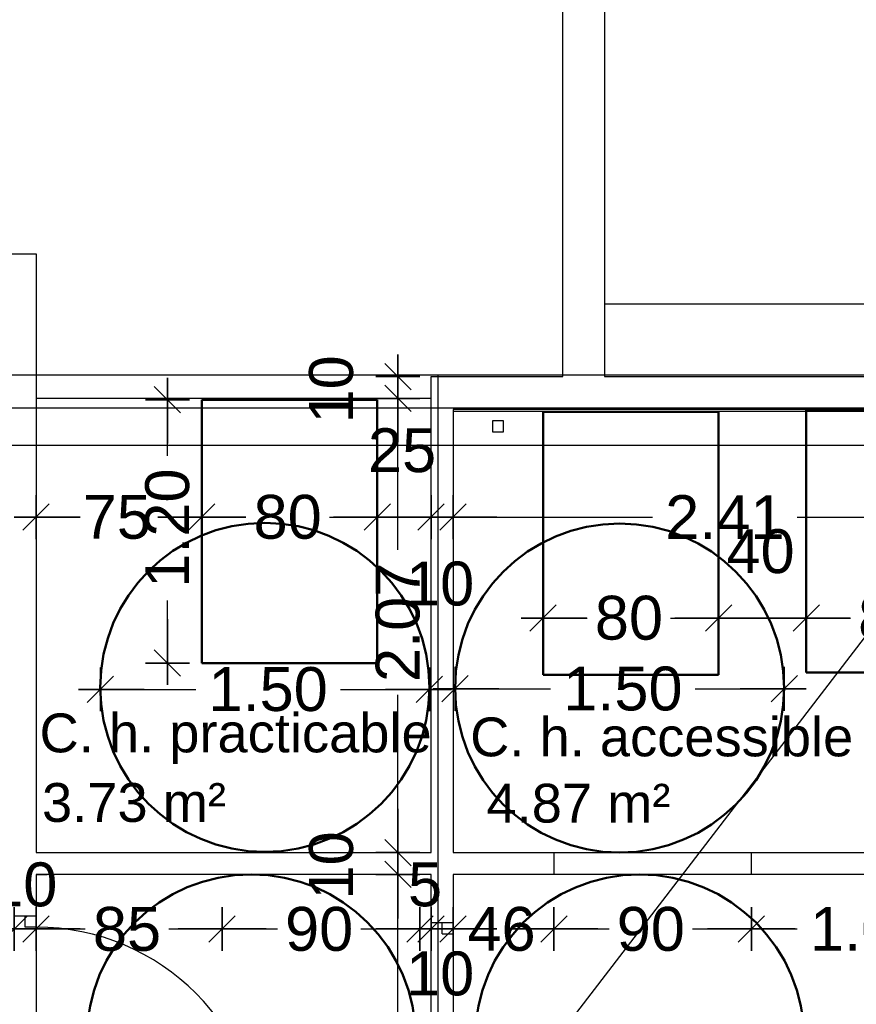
# Model space of a CAD drawing. Header units: metres. Extents: x -1 to 438, y -6 to 57.
# Tile 12 of 31: x 401.38 to 405.19, y 25.36 to 29.85. Entities that reach past the tile are written whole.
import ezdxf

# ---------------------------------------------------------------- set-up
doc = ezdxf.new("R2010")
doc.units = ezdxf.units.M
doc.header["$PDMODE"] = 65
doc.linetypes.add('CONTINUA', pattern=[0])
doc.linetypes.add('VERDECKT', pattern=[9.525, 6.35, -3.175])
for name, color, linetype, lineweight in [('PB COTES', 7, 'CONTINUA', 25), ('PB LOCALS', 7, 'CONTINUA', 25), ('PB MOBLES', 7, 'CONTINUA', 25), ('PB MURS++', 7, 'CONTINUA', 25), ('PSC MURS ACTUAL', 7, 'CONTINUA', 25)]:
    doc.layers.add(name, color=color, linetype=linetype, lineweight=lineweight)
doc.styles.add('ARIAL', font='arial.ttf')
doc.dimstyles.new('DIMSTYLE_4', dxfattribs={"dimtxt": 0.2, "dimasz": 0.2, "dimexe": 0, "dimexo": 1e-06, "dimgap": 0.1, "dimtad": 0, "dimdec": 0, "dimlfac": 100, "dimrnd": 1, "dimzin": 4, "dimdsep": 46, "dimtxsty": 'ARIAL', "dimblk1": 'ALL_ML_STRICH', "dimblk2": 'ALL_ML_STRICH', "dimsah": 1, "dimcen": 0, "dimse1": 1, "dimse2": 1, "dimclrd": 2, "dimclre": 2, "dimclrt": 2, "dimadec": 0, "dimazin": 0, "dimtfac": 1, "dimtdec": 0, "dimtix": 1, "dimtmove": 2, "dimatfit": 3, "dimfxl": 0, "dimtzin": 0, "dimlwd": 0, "dimlwe": 35, "dimarcsym": 0})
doc.dimstyles.new('DIMSTYLE_5', dxfattribs={"dimtxt": 0.2, "dimasz": 0.2, "dimexe": 0, "dimexo": 1e-06, "dimgap": 0.1, "dimtad": 0, "dimrnd": 0.01, "dimzin": 4, "dimdsep": 46, "dimtxsty": 'ARIAL', "dimblk1": 'ALL_ML_STRICH', "dimblk2": 'ALL_ML_STRICH', "dimsah": 1, "dimcen": 0, "dimse1": 1, "dimse2": 1, "dimclrd": 2, "dimclre": 2, "dimclrt": 2, "dimadec": 0, "dimazin": 0, "dimtfac": 1, "dimtdec": 0, "dimtix": 1, "dimtmove": 2, "dimatfit": 3, "dimfxl": 0, "dimtzin": 0, "dimlwd": 0, "dimlwe": 35, "dimarcsym": 0})
doc.dimstyles.new('DIMSTYLE_7', dxfattribs={"dimtxt": 0.2, "dimasz": 0.2, "dimexe": 0, "dimexo": 1e-06, "dimgap": 0.1, "dimtad": 2, "dimdec": 0, "dimlfac": 100, "dimrnd": 1, "dimzin": 4, "dimdsep": 46, "dimtxsty": 'ARIAL', "dimblk1": 'ALL_ML_STRICH', "dimblk2": 'ALL_ML_STRICH', "dimsah": 1, "dimcen": 0, "dimse1": 1, "dimse2": 1, "dimclrd": 2, "dimclre": 2, "dimclrt": 2, "dimadec": 0, "dimazin": 0, "dimtfac": 1, "dimtdec": 0, "dimtix": 1, "dimtmove": 2, "dimatfit": 3, "dimfxl": 0, "dimtvp": 1.2, "dimtzin": 0, "dimlwd": 0, "dimlwe": 35, "dimarcsym": 0})
doc.dimstyles.new('DIMSTYLE_9', dxfattribs={"dimtxt": 0.2, "dimasz": 0.2, "dimexe": 0, "dimexo": 1e-06, "dimgap": 0.1, "dimtad": 0, "dimdec": 0, "dimlfac": 100, "dimrnd": 1, "dimzin": 4, "dimdsep": 46, "dimtxsty": 'ARIAL', "dimblk1": 'ALL_ML_STRICH', "dimblk2": 'ALL_ML_STRICH', "dimsah": 1, "dimcen": 0, "dimse1": 1, "dimse2": 1, "dimclrd": 2, "dimclre": 2, "dimclrt": 2, "dimadec": 0, "dimazin": 0, "dimtfac": 1, "dimtdec": 0, "dimtix": 1, "dimtmove": 2, "dimatfit": 3, "dimfxl": 0, "dimtvp": 1.2, "dimtzin": 0, "dimlwd": 0, "dimlwe": 35, "dimarcsym": 0})

# ---------------------------------------------------------------- blocks, each defined once
blk = doc.blocks.new('ALL_ML_STRICH')
at = {"color": 0, "linetype": 'ByBlock', "lineweight": -2}
for p, q in [((0, -0.5), (0, 0.5)), ((-0.3, -0.3), (0.3, 0.3)), ((-1, 0), (0.5, 0))]:
    blk.add_line(p, q, dxfattribs=at)
blk = doc.blocks.new('*D85')
at = {"layer": 'DEFPOINTS', "color": 2, "linetype": 'CONTINUA', "lineweight": 35, "transparency": 33554687}
for p in [(403.3658, 26.7972), (403.3658, 26.7422), (404.8656, 26.7232)]:
    blk.add_point(p, dxfattribs=at)
at = {"layer": 'PB COTES', "color": 2, "linetype": 'CONTINUA', "lineweight": -2, "transparency": 33554687}
for p, q in [((403.3658, 26.7972), (403.8005, 26.7972)), ((404.4605, 26.7972), (404.8656, 26.7972))]:
    blk.add_line(p, q, dxfattribs=at)
at = {"layer": 'PB COTES', "color": 2, "linetype": 'CONTINUA', "lineweight": 35, "transparency": 33554687, "xscale": 0.2, "yscale": 0.2, "zscale": 0.2, "rotation": 180}
blk.add_blockref('ALL_ML_STRICH', (403.3658, 26.7972), dxfattribs=at)
at = {"layer": 'PB COTES', "color": 2, "linetype": 'CONTINUA', "lineweight": 35, "transparency": 33554687, "xscale": 0.2, "yscale": 0.2, "zscale": 0.2}
blk.add_blockref('ALL_ML_STRICH', (404.8656, 26.7972), dxfattribs=at)
at = {"layer": 'PB COTES', "color": 2, "linetype": 'CONTINUA', "lineweight": 35, "transparency": 33554687, "insert": (404.1305, 26.7972), "char_height": 0.2, "width": 0.8, "attachment_point": 5, "style": 'ARIAL'}
blk.add_mtext('\\A1;{\\A1;{1.50\\H0.132000;\\S^ ;}}', dxfattribs=at)
blk = doc.blocks.new('*D86')
at = {"layer": 'DEFPOINTS', "color": 2, "linetype": 'CONTINUA', "lineweight": 35, "transparency": 33554687}
for p in [(401.749, 26.8256), (403.2487, 26.8038), (401.749, 26.7946)]:
    blk.add_point(p, dxfattribs=at)
at = {"layer": 'PB COTES', "color": 2, "linetype": 'CONTINUA', "lineweight": -2, "transparency": 33554687}
for p, q in [((401.749, 26.7946), (402.1837, 26.7946)), ((402.8437, 26.7946), (403.2487, 26.7946))]:
    blk.add_line(p, q, dxfattribs=at)
at = {"layer": 'PB COTES', "color": 2, "linetype": 'CONTINUA', "lineweight": 35, "transparency": 33554687, "xscale": 0.2, "yscale": 0.2, "zscale": 0.2, "rotation": 180}
blk.add_blockref('ALL_ML_STRICH', (401.749, 26.7946), dxfattribs=at)
at = {"layer": 'PB COTES', "color": 2, "linetype": 'CONTINUA', "lineweight": 35, "transparency": 33554687, "xscale": 0.2, "yscale": 0.2, "zscale": 0.2}
blk.add_blockref('ALL_ML_STRICH', (403.2487, 26.7946), dxfattribs=at)
at = {"layer": 'PB COTES', "color": 2, "linetype": 'CONTINUA', "lineweight": 35, "transparency": 33554687, "insert": (402.5137, 26.7946), "char_height": 0.2, "width": 0.8, "attachment_point": 5, "style": 'ARIAL'}
blk.add_mtext('\\A1;{\\A1;{1.50\\H0.132000;\\S^ ;}}', dxfattribs=at)
blk = doc.blocks.new('*D93')
at = {"layer": 'DEFPOINTS', "color": 2, "linetype": 'CONTINUA', "lineweight": 35, "transparency": 33554687}
for p in [(403.7667, 27.1199), (404.5667, 26.9503), (403.7667, 26.8604)]:
    blk.add_point(p, dxfattribs=at)
at = {"layer": 'PB COTES', "color": 2, "linetype": 'CONTINUA', "lineweight": -2, "transparency": 33554687}
for p, q in [((403.7667, 27.1199), (403.968, 27.1199)), ((404.348, 27.1199), (404.5667, 27.1199))]:
    blk.add_line(p, q, dxfattribs=at)
at = {"layer": 'PB COTES', "color": 2, "linetype": 'CONTINUA', "lineweight": 35, "transparency": 33554687, "xscale": 0.2, "yscale": 0.2, "zscale": 0.2, "rotation": 180}
blk.add_blockref('ALL_ML_STRICH', (403.7667, 27.1199), dxfattribs=at)
at = {"layer": 'PB COTES', "color": 2, "linetype": 'CONTINUA', "lineweight": 35, "transparency": 33554687, "xscale": 0.2, "yscale": 0.2, "zscale": 0.2}
blk.add_blockref('ALL_ML_STRICH', (404.5667, 27.1199), dxfattribs=at)
at = {"layer": 'PB COTES', "color": 2, "linetype": 'CONTINUA', "lineweight": 35, "transparency": 33554687, "insert": (404.158, 27.1199), "char_height": 0.2, "width": 0.4, "attachment_point": 5, "style": 'ARIAL'}
blk.add_mtext('\\A1;{80}', dxfattribs=at)
blk = doc.blocks.new('*D94')
at = {"layer": 'DEFPOINTS', "color": 2, "linetype": 'CONTINUA', "lineweight": 35, "transparency": 33554687}
for p in [(404.5667, 27.1199), (404.9664, 26.9861), (404.5667, 26.9503)]:
    blk.add_point(p, dxfattribs=at)
at = {"layer": 'PB COTES', "color": 2, "linetype": 'CONTINUA', "lineweight": -2, "transparency": 33554687}
blk.add_line((404.5667, 27.1199), (404.9664, 27.1199), dxfattribs=at)
at = {"layer": 'PB COTES', "color": 2, "linetype": 'CONTINUA', "lineweight": 35, "transparency": 33554687, "xscale": 0.2, "yscale": 0.2, "zscale": 0.2, "rotation": 180}
blk.add_blockref('ALL_ML_STRICH', (404.5667, 27.1199), dxfattribs=at)
at = {"layer": 'PB COTES', "color": 2, "linetype": 'CONTINUA', "lineweight": 35, "transparency": 33554687, "xscale": 0.2, "yscale": 0.2, "zscale": 0.2}
blk.add_blockref('ALL_ML_STRICH', (404.9664, 27.1199), dxfattribs=at)
at = {"layer": 'PB COTES', "color": 2, "linetype": 'CONTINUA', "lineweight": 35, "transparency": 33554687, "insert": (404.7579, 27.4233), "char_height": 0.2, "width": 0.4, "attachment_point": 5, "style": 'ARIAL'}
blk.add_mtext('\\A1;{40}', dxfattribs=at)
blk = doc.blocks.new('*D95')
at = {"layer": 'DEFPOINTS', "color": 2, "linetype": 'CONTINUA', "lineweight": 35, "transparency": 33554687}
for p in [(404.9664, 27.1199), (405.7664, 27.0608), (404.9664, 26.9861)]:
    blk.add_point(p, dxfattribs=at)
at = {"layer": 'PB COTES', "color": 2, "linetype": 'CONTINUA', "lineweight": -2, "transparency": 33554687}
for p, q in [((404.9664, 27.1199), (405.1677, 27.1199)), ((405.5477, 27.1199), (405.7664, 27.1199))]:
    blk.add_line(p, q, dxfattribs=at)
at = {"layer": 'PB COTES', "color": 2, "linetype": 'CONTINUA', "lineweight": 35, "transparency": 33554687, "xscale": 0.2, "yscale": 0.2, "zscale": 0.2, "rotation": 180}
blk.add_blockref('ALL_ML_STRICH', (404.9664, 27.1199), dxfattribs=at)
at = {"layer": 'PB COTES', "color": 2, "linetype": 'CONTINUA', "lineweight": 35, "transparency": 33554687, "xscale": 0.2, "yscale": 0.2, "zscale": 0.2}
blk.add_blockref('ALL_ML_STRICH', (405.7664, 27.1199), dxfattribs=at)
at = {"layer": 'PB COTES', "color": 2, "linetype": 'CONTINUA', "lineweight": 35, "transparency": 33554687, "insert": (405.3577, 27.1199), "char_height": 0.2, "width": 0.4, "attachment_point": 5, "style": 'ARIAL'}
blk.add_mtext('\\A1;{80}', dxfattribs=at)
blk = doc.blocks.new('*D98')
at = {"layer": 'DEFPOINTS', "color": 2, "linetype": 'CONTINUA', "lineweight": 35, "transparency": 33554687}
for p in [(402.4058, 25.9508), (401.4564, 22.1408), (403.1051, 22.1408)]:
    blk.add_point(p, dxfattribs=at)
at = {"layer": 'PB COTES', "color": 2, "linetype": 'CONTINUA', "lineweight": -2, "transparency": 33554687}
for p, q in [((403.1051, 24.4095), (403.1051, 25.9508)), ((403.1051, 22.1408), (403.1051, 23.7495))]:
    blk.add_line(p, q, dxfattribs=at)
at = {"layer": 'PB COTES', "color": 2, "linetype": 'CONTINUA', "lineweight": 35, "transparency": 33554687, "xscale": 0.2, "yscale": 0.2, "zscale": 0.2}
for p, rotation in [((403.1051, 25.9508), 90), ((403.1051, 22.1408), 270)]:
    blk.add_blockref('ALL_ML_STRICH', p, dxfattribs=dict(at, rotation=rotation))
at = {"layer": 'PB COTES', "color": 2, "linetype": 'CONTINUA', "lineweight": 35, "transparency": 33554687, "insert": (403.1051, 24.0795), "char_height": 0.2, "width": 0.8, "attachment_point": 5, "rotation": 90, "style": 'ARIAL'}
blk.add_mtext('\\A1;{\\A1;{3.81\\H0.132000;\\S^ ;}}', dxfattribs=at)
blk = doc.blocks.new('*D99')
at = {"layer": 'DEFPOINTS', "color": 2, "linetype": 'CONTINUA', "lineweight": 35, "transparency": 33554687}
for p in [(402.4058, 26.0508), (402.4058, 25.9508), (403.1051, 25.9508)]:
    blk.add_point(p, dxfattribs=at)
at = {"layer": 'PB COTES', "color": 2, "linetype": 'CONTINUA', "lineweight": -2, "transparency": 33554687}
blk.add_line((403.1051, 25.9508), (403.1051, 26.0508), dxfattribs=at)
at = {"layer": 'PB COTES', "color": 2, "linetype": 'CONTINUA', "lineweight": 35, "transparency": 33554687, "xscale": 0.2, "yscale": 0.2, "zscale": 0.2}
for p, rotation in [((403.1051, 25.9508), 270), ((403.1051, 26.0508), 90)]:
    blk.add_blockref('ALL_ML_STRICH', p, dxfattribs=dict(at, rotation=rotation))
at = {"layer": 'PB COTES', "color": 2, "linetype": 'CONTINUA', "lineweight": 35, "transparency": 33554687, "insert": (402.8017, 25.9921), "char_height": 0.2, "width": 0.4, "attachment_point": 5, "rotation": 90, "style": 'ARIAL'}
blk.add_mtext('\\A1;{10}', dxfattribs=at)
blk = doc.blocks.new('*D100')
at = {"layer": 'DEFPOINTS', "color": 2, "linetype": 'CONTINUA', "lineweight": 35, "transparency": 33554687}
for p in [(401.4738, 28.1208), (402.4058, 26.0508), (403.1051, 26.0508)]:
    blk.add_point(p, dxfattribs=at)
at = {"layer": 'PB COTES', "color": 2, "linetype": 'CONTINUA', "lineweight": -2, "transparency": 33554687}
for p, q in [((403.1051, 27.4302), (403.1051, 28.1208)), ((403.1051, 26.0508), (403.1051, 26.7702))]:
    blk.add_line(p, q, dxfattribs=at)
at = {"layer": 'PB COTES', "color": 2, "linetype": 'CONTINUA', "lineweight": 35, "transparency": 33554687, "xscale": 0.2, "yscale": 0.2, "zscale": 0.2}
for p, rotation in [((403.1051, 28.1208), 90), ((403.1051, 26.0508), 270)]:
    blk.add_blockref('ALL_ML_STRICH', p, dxfattribs=dict(at, rotation=rotation))
at = {"layer": 'PB COTES', "color": 2, "linetype": 'CONTINUA', "lineweight": 35, "transparency": 33554687, "insert": (403.1051, 27.1002), "char_height": 0.2, "width": 0.8, "attachment_point": 5, "rotation": 90, "style": 'ARIAL'}
blk.add_mtext('\\A1;{\\A1;{2.07\\H0.132000;\\S^ ;}}', dxfattribs=at)
blk = doc.blocks.new('*D101')
at = {"layer": 'DEFPOINTS', "color": 2, "linetype": 'CONTINUA', "lineweight": 35, "transparency": 33554687}
for p in [(402.5661, 28.2208), (401.4738, 28.1208), (403.1051, 28.1208)]:
    blk.add_point(p, dxfattribs=at)
at = {"layer": 'PB COTES', "color": 2, "linetype": 'CONTINUA', "lineweight": -2, "transparency": 33554687}
blk.add_line((403.1051, 28.1208), (403.1051, 28.2208), dxfattribs=at)
at = {"layer": 'PB COTES', "color": 2, "linetype": 'CONTINUA', "lineweight": 35, "transparency": 33554687, "xscale": 0.2, "yscale": 0.2, "zscale": 0.2}
for p, rotation in [((403.1051, 28.1208), 270), ((403.1051, 28.2208), 90)]:
    blk.add_blockref('ALL_ML_STRICH', p, dxfattribs=dict(at, rotation=rotation))
at = {"layer": 'PB COTES', "color": 2, "linetype": 'CONTINUA', "lineweight": 35, "transparency": 33554687, "insert": (402.8017, 28.1621), "char_height": 0.2, "width": 0.4, "attachment_point": 5, "rotation": 90, "style": 'ARIAL'}
blk.add_mtext('\\A1;{10}', dxfattribs=at)
blk = doc.blocks.new('*D102')
at = {"layer": 'DEFPOINTS', "color": 2, "linetype": 'CONTINUA', "lineweight": 35, "transparency": 33554687}
for p in [(401.4564, 27.5799), (402.2114, 27.3155), (401.4564, 26.0963)]:
    blk.add_point(p, dxfattribs=at)
at = {"layer": 'PB COTES', "color": 2, "linetype": 'CONTINUA', "lineweight": -2, "transparency": 33554687}
for p, q in [((401.4564, 27.5799), (401.6341, 27.5799)), ((402.0141, 27.5799), (402.2114, 27.5799))]:
    blk.add_line(p, q, dxfattribs=at)
at = {"layer": 'PB COTES', "color": 2, "linetype": 'CONTINUA', "lineweight": 35, "transparency": 33554687, "xscale": 0.2, "yscale": 0.2, "zscale": 0.2, "rotation": 180}
blk.add_blockref('ALL_ML_STRICH', (401.4564, 27.5799), dxfattribs=at)
at = {"layer": 'PB COTES', "color": 2, "linetype": 'CONTINUA', "lineweight": 35, "transparency": 33554687, "xscale": 0.2, "yscale": 0.2, "zscale": 0.2}
blk.add_blockref('ALL_ML_STRICH', (402.2114, 27.5799), dxfattribs=at)
at = {"layer": 'PB COTES', "color": 2, "linetype": 'CONTINUA', "lineweight": 35, "transparency": 33554687, "insert": (401.8241, 27.5799), "char_height": 0.2, "width": 0.4, "attachment_point": 5, "style": 'ARIAL'}
blk.add_mtext('\\A1;{75}', dxfattribs=at)
blk = doc.blocks.new('*D103')
at = {"layer": 'DEFPOINTS', "color": 2, "linetype": 'CONTINUA', "lineweight": 35, "transparency": 33554687}
for p in [(402.2114, 27.5799), (403.0114, 27.5148), (402.2114, 27.3155)]:
    blk.add_point(p, dxfattribs=at)
at = {"layer": 'PB COTES', "color": 2, "linetype": 'CONTINUA', "lineweight": -2, "transparency": 33554687}
for p, q in [((402.2114, 27.5799), (402.4127, 27.5799)), ((402.7927, 27.5799), (403.0114, 27.5799))]:
    blk.add_line(p, q, dxfattribs=at)
at = {"layer": 'PB COTES', "color": 2, "linetype": 'CONTINUA', "lineweight": 35, "transparency": 33554687, "xscale": 0.2, "yscale": 0.2, "zscale": 0.2, "rotation": 180}
blk.add_blockref('ALL_ML_STRICH', (402.2114, 27.5799), dxfattribs=at)
at = {"layer": 'PB COTES', "color": 2, "linetype": 'CONTINUA', "lineweight": 35, "transparency": 33554687, "xscale": 0.2, "yscale": 0.2, "zscale": 0.2}
blk.add_blockref('ALL_ML_STRICH', (403.0114, 27.5799), dxfattribs=at)
at = {"layer": 'PB COTES', "color": 2, "linetype": 'CONTINUA', "lineweight": 35, "transparency": 33554687, "insert": (402.6027, 27.5799), "char_height": 0.2, "width": 0.4, "attachment_point": 5, "style": 'ARIAL'}
blk.add_mtext('\\A1;{80}', dxfattribs=at)
blk = doc.blocks.new('*D104')
at = {"layer": 'DEFPOINTS', "color": 2, "linetype": 'CONTINUA', "lineweight": 35, "transparency": 33554687}
for p in [(403.0114, 27.5799), (403.0114, 27.5148), (403.2564, 26.0798)]:
    blk.add_point(p, dxfattribs=at)
at = {"layer": 'PB COTES', "color": 2, "linetype": 'CONTINUA', "lineweight": -2, "transparency": 33554687}
blk.add_line((403.0114, 27.5799), (403.2564, 27.5799), dxfattribs=at)
at = {"layer": 'PB COTES', "color": 2, "linetype": 'CONTINUA', "lineweight": 35, "transparency": 33554687, "xscale": 0.2, "yscale": 0.2, "zscale": 0.2, "rotation": 180}
blk.add_blockref('ALL_ML_STRICH', (403.0114, 27.5799), dxfattribs=at)
at = {"layer": 'PB COTES', "color": 2, "linetype": 'CONTINUA', "lineweight": 35, "transparency": 33554687, "xscale": 0.2, "yscale": 0.2, "zscale": 0.2}
blk.add_blockref('ALL_ML_STRICH', (403.2564, 27.5799), dxfattribs=at)
at = {"layer": 'PB COTES', "color": 2, "linetype": 'CONTINUA', "lineweight": 35, "transparency": 33554687, "insert": (403.1241, 27.8834), "char_height": 0.2, "width": 0.4, "attachment_point": 5, "style": 'ARIAL'}
blk.add_mtext('\\A1;{25}', dxfattribs=at)
blk = doc.blocks.new('*D105')
at = {"layer": 'DEFPOINTS', "color": 2, "linetype": 'CONTINUA', "lineweight": 35, "transparency": 33554687}
for p in [(403.2564, 27.5799), (403.2564, 26.0798), (403.3564, 26.0997)]:
    blk.add_point(p, dxfattribs=at)
at = {"layer": 'PB COTES', "color": 2, "linetype": 'CONTINUA', "lineweight": -2, "transparency": 33554687}
blk.add_line((403.2564, 27.5799), (403.3564, 27.5799), dxfattribs=at)
at = {"layer": 'PB COTES', "color": 2, "linetype": 'CONTINUA', "lineweight": 35, "transparency": 33554687, "xscale": 0.2, "yscale": 0.2, "zscale": 0.2, "rotation": 180}
blk.add_blockref('ALL_ML_STRICH', (403.2564, 27.5799), dxfattribs=at)
at = {"layer": 'PB COTES', "color": 2, "linetype": 'CONTINUA', "lineweight": 35, "transparency": 33554687, "xscale": 0.2, "yscale": 0.2, "zscale": 0.2}
blk.add_blockref('ALL_ML_STRICH', (403.3564, 27.5799), dxfattribs=at)
at = {"layer": 'PB COTES', "color": 2, "linetype": 'CONTINUA', "lineweight": 35, "transparency": 33554687, "insert": (403.2977, 27.2757), "char_height": 0.2, "width": 0.4, "attachment_point": 5, "style": 'ARIAL'}
blk.add_mtext('\\A1;{10}', dxfattribs=at)
blk = doc.blocks.new('*D106')
at = {"layer": 'DEFPOINTS', "color": 2, "linetype": 'CONTINUA', "lineweight": 35, "transparency": 33554687}
for p in [(403.3564, 27.5799), (403.3564, 26.0997), (405.7664, 26.0508)]:
    blk.add_point(p, dxfattribs=at)
at = {"layer": 'PB COTES', "color": 2, "linetype": 'CONTINUA', "lineweight": -2, "transparency": 33554687}
for p, q in [((403.3564, 27.5799), (404.2652, 27.5799)), ((404.9252, 27.5799), (405.7664, 27.5799))]:
    blk.add_line(p, q, dxfattribs=at)
at = {"layer": 'PB COTES', "color": 2, "linetype": 'CONTINUA', "lineweight": 35, "transparency": 33554687, "xscale": 0.2, "yscale": 0.2, "zscale": 0.2, "rotation": 180}
blk.add_blockref('ALL_ML_STRICH', (403.3564, 27.5799), dxfattribs=at)
at = {"layer": 'PB COTES', "color": 2, "linetype": 'CONTINUA', "lineweight": 35, "transparency": 33554687, "xscale": 0.2, "yscale": 0.2, "zscale": 0.2}
blk.add_blockref('ALL_ML_STRICH', (405.7664, 27.5799), dxfattribs=at)
at = {"layer": 'PB COTES', "color": 2, "linetype": 'CONTINUA', "lineweight": 35, "transparency": 33554687, "insert": (404.5952, 27.5799), "char_height": 0.2, "width": 0.8, "attachment_point": 5, "style": 'ARIAL'}
blk.add_mtext('\\A1;{\\A1;{2.41\\H0.132000;\\S^ ;}}', dxfattribs=at)
blk = doc.blocks.new('*D113')
at = {"layer": 'DEFPOINTS', "color": 2, "linetype": 'CONTINUA', "lineweight": 35, "transparency": 33554687}
for p in [(402.2114, 28.1148), (402.0549, 26.9148), (402.2114, 26.9148)]:
    blk.add_point(p, dxfattribs=at)
at = {"layer": 'PB COTES', "color": 2, "linetype": 'CONTINUA', "lineweight": -2, "transparency": 33554687}
for p, q in [((402.0549, 27.8596), (402.0549, 28.1148)), ((402.0549, 26.9148), (402.0549, 27.1996))]:
    blk.add_line(p, q, dxfattribs=at)
at = {"layer": 'PB COTES', "color": 2, "linetype": 'CONTINUA', "lineweight": 35, "transparency": 33554687, "xscale": 0.2, "yscale": 0.2, "zscale": 0.2}
for p, rotation in [((402.0549, 28.1148), 90), ((402.0549, 26.9148), 270)]:
    blk.add_blockref('ALL_ML_STRICH', p, dxfattribs=dict(at, rotation=rotation))
at = {"layer": 'PB COTES', "color": 2, "linetype": 'CONTINUA', "lineweight": 35, "transparency": 33554687, "insert": (402.0549, 27.5296), "char_height": 0.2, "width": 0.8, "attachment_point": 5, "rotation": 90, "style": 'ARIAL'}
blk.add_mtext('\\A1;{\\A1;{1.20\\H0.132000;\\S^ ;}}', dxfattribs=at)
blk = doc.blocks.new('*D116')
at = {"layer": 'DEFPOINTS', "color": 2, "linetype": 'CONTINUA', "lineweight": 35, "transparency": 33554687}
for p in [(399.0064, 26.2728), (401.3564, 26.0257), (399.0064, 25.7025)]:
    blk.add_point(p, dxfattribs=at)
at = {"layer": 'PB COTES', "color": 2, "linetype": 'CONTINUA', "lineweight": -2, "transparency": 33554687}
for p, q in [((399.0064, 25.7025), (399.8651, 25.7025)), ((400.5251, 25.7025), (401.3564, 25.7025))]:
    blk.add_line(p, q, dxfattribs=at)
at = {"layer": 'PB COTES', "color": 2, "linetype": 'CONTINUA', "lineweight": 35, "transparency": 33554687, "xscale": 0.2, "yscale": 0.2, "zscale": 0.2, "rotation": 180}
blk.add_blockref('ALL_ML_STRICH', (399.0064, 25.7025), dxfattribs=at)
at = {"layer": 'PB COTES', "color": 2, "linetype": 'CONTINUA', "lineweight": 35, "transparency": 33554687, "xscale": 0.2, "yscale": 0.2, "zscale": 0.2}
blk.add_blockref('ALL_ML_STRICH', (401.3564, 25.7025), dxfattribs=at)
at = {"layer": 'PB COTES', "color": 2, "linetype": 'CONTINUA', "lineweight": 35, "transparency": 33554687, "insert": (400.1951, 25.7015), "char_height": 0.2, "width": 0.8, "attachment_point": 5, "style": 'ARIAL'}
blk.add_mtext('\\A1;{\\A1;{2.35\\H0.132000;\\S^ ;}}', dxfattribs=at)
blk = doc.blocks.new('*D117')
at = {"layer": 'DEFPOINTS', "color": 2, "linetype": 'CONTINUA', "lineweight": 35, "transparency": 33554687}
for p in [(401.4564, 26.0508), (401.3564, 26.0257), (401.3564, 25.7025)]:
    blk.add_point(p, dxfattribs=at)
at = {"layer": 'PB COTES', "color": 2, "linetype": 'CONTINUA', "lineweight": -2, "transparency": 33554687}
blk.add_line((401.3564, 25.7025), (401.4564, 25.7025), dxfattribs=at)
at = {"layer": 'PB COTES', "color": 2, "linetype": 'CONTINUA', "lineweight": 35, "transparency": 33554687, "xscale": 0.2, "yscale": 0.2, "zscale": 0.2, "rotation": 180}
blk.add_blockref('ALL_ML_STRICH', (401.3564, 25.7025), dxfattribs=at)
at = {"layer": 'PB COTES', "color": 2, "linetype": 'CONTINUA', "lineweight": 35, "transparency": 33554687, "xscale": 0.2, "yscale": 0.2, "zscale": 0.2}
blk.add_blockref('ALL_ML_STRICH', (401.4564, 25.7025), dxfattribs=at)
at = {"layer": 'PB COTES', "color": 2, "linetype": 'CONTINUA', "lineweight": 35, "transparency": 33554687, "insert": (401.3977, 25.9043), "char_height": 0.2, "width": 0.4, "attachment_point": 5, "style": 'ARIAL'}
blk.add_mtext('\\A1;{10}', dxfattribs=at)
blk = doc.blocks.new('*D118')
at = {"layer": 'DEFPOINTS', "color": 2, "linetype": 'CONTINUA', "lineweight": 35, "transparency": 33554687}
for p in [(401.4564, 26.0508), (402.3041, 26.0508), (401.4564, 25.7025)]:
    blk.add_point(p, dxfattribs=at)
at = {"layer": 'PB COTES', "color": 2, "linetype": 'CONTINUA', "lineweight": -2, "transparency": 33554687}
for p, q in [((401.4564, 25.7025), (401.6805, 25.7025)), ((402.0605, 25.7025), (402.3041, 25.7025))]:
    blk.add_line(p, q, dxfattribs=at)
at = {"layer": 'PB COTES', "color": 2, "linetype": 'CONTINUA', "lineweight": 35, "transparency": 33554687, "xscale": 0.2, "yscale": 0.2, "zscale": 0.2, "rotation": 180}
blk.add_blockref('ALL_ML_STRICH', (401.4564, 25.7025), dxfattribs=at)
at = {"layer": 'PB COTES', "color": 2, "linetype": 'CONTINUA', "lineweight": 35, "transparency": 33554687, "xscale": 0.2, "yscale": 0.2, "zscale": 0.2}
blk.add_blockref('ALL_ML_STRICH', (402.3041, 25.7025), dxfattribs=at)
at = {"layer": 'PB COTES', "color": 2, "linetype": 'CONTINUA', "lineweight": 35, "transparency": 33554687, "insert": (401.8705, 25.7015), "char_height": 0.2, "width": 0.4, "attachment_point": 5, "style": 'ARIAL'}
blk.add_mtext('\\A1;{85}', dxfattribs=at)
blk = doc.blocks.new('*D119')
at = {"layer": 'DEFPOINTS', "color": 2, "linetype": 'CONTINUA', "lineweight": 35, "transparency": 33554687}
for p in [(402.3041, 26.0508), (403.2058, 25.9508), (402.3041, 25.7025)]:
    blk.add_point(p, dxfattribs=at)
at = {"layer": 'PB COTES', "color": 2, "linetype": 'CONTINUA', "lineweight": -2, "transparency": 33554687}
for p, q in [((402.3041, 25.7025), (402.5562, 25.7025)), ((402.9362, 25.7025), (403.2058, 25.7025))]:
    blk.add_line(p, q, dxfattribs=at)
at = {"layer": 'PB COTES', "color": 2, "linetype": 'CONTINUA', "lineweight": 35, "transparency": 33554687, "xscale": 0.2, "yscale": 0.2, "zscale": 0.2, "rotation": 180}
blk.add_blockref('ALL_ML_STRICH', (402.3041, 25.7025), dxfattribs=at)
at = {"layer": 'PB COTES', "color": 2, "linetype": 'CONTINUA', "lineweight": 35, "transparency": 33554687, "xscale": 0.2, "yscale": 0.2, "zscale": 0.2}
blk.add_blockref('ALL_ML_STRICH', (403.2058, 25.7025), dxfattribs=at)
at = {"layer": 'PB COTES', "color": 2, "linetype": 'CONTINUA', "lineweight": 35, "transparency": 33554687, "insert": (402.7462, 25.7015), "char_height": 0.2, "width": 0.4, "attachment_point": 5, "style": 'ARIAL'}
blk.add_mtext('\\A1;{90}', dxfattribs=at)
blk = doc.blocks.new('*D120')
at = {"layer": 'DEFPOINTS', "color": 2, "linetype": 'CONTINUA', "lineweight": 35, "transparency": 33554687}
for p in [(403.2564, 26.0508), (403.2058, 25.9508), (403.2058, 25.7025)]:
    blk.add_point(p, dxfattribs=at)
at = {"layer": 'PB COTES', "color": 2, "linetype": 'CONTINUA', "lineweight": -2, "transparency": 33554687}
blk.add_line((403.2058, 25.7025), (403.2564, 25.7025), dxfattribs=at)
at = {"layer": 'PB COTES', "color": 2, "linetype": 'CONTINUA', "lineweight": 35, "transparency": 33554687, "xscale": 0.2, "yscale": 0.2, "zscale": 0.2}
blk.add_blockref('ALL_ML_STRICH', (403.2564, 25.7025), dxfattribs=at)
at = {"layer": 'PB COTES', "color": 2, "linetype": 'CONTINUA', "lineweight": 35, "transparency": 33554687, "xscale": 0.2, "yscale": 0.2, "zscale": 0.2, "rotation": 180}
blk.add_blockref('ALL_ML_STRICH', (403.2058, 25.7025), dxfattribs=at)
at = {"layer": 'PB COTES', "color": 2, "linetype": 'CONTINUA', "lineweight": 35, "transparency": 33554687, "insert": (403.229, 25.9043), "char_height": 0.2, "width": 0.2, "attachment_point": 5, "style": 'ARIAL'}
blk.add_mtext('\\A1;{5}', dxfattribs=at)
blk = doc.blocks.new('*D121')
at = {"layer": 'DEFPOINTS', "color": 2, "linetype": 'CONTINUA', "lineweight": 35, "transparency": 33554687}
for p in [(403.2564, 26.0508), (403.3564, 26.0508), (403.2564, 25.7025)]:
    blk.add_point(p, dxfattribs=at)
at = {"layer": 'PB COTES', "color": 2, "linetype": 'CONTINUA', "lineweight": -2, "transparency": 33554687}
blk.add_line((403.2564, 25.7025), (403.3564, 25.7025), dxfattribs=at)
at = {"layer": 'PB COTES', "color": 2, "linetype": 'CONTINUA', "lineweight": 35, "transparency": 33554687, "xscale": 0.2, "yscale": 0.2, "zscale": 0.2, "rotation": 180}
blk.add_blockref('ALL_ML_STRICH', (403.2564, 25.7025), dxfattribs=at)
at = {"layer": 'PB COTES', "color": 2, "linetype": 'CONTINUA', "lineweight": 35, "transparency": 33554687, "xscale": 0.2, "yscale": 0.2, "zscale": 0.2}
blk.add_blockref('ALL_ML_STRICH', (403.3564, 25.7025), dxfattribs=at)
at = {"layer": 'PB COTES', "color": 2, "linetype": 'CONTINUA', "lineweight": 35, "transparency": 33554687, "insert": (403.2977, 25.4983), "char_height": 0.2, "width": 0.4, "attachment_point": 5, "style": 'ARIAL'}
blk.add_mtext('\\A1;{10}', dxfattribs=at)
blk = doc.blocks.new('*D122')
at = {"layer": 'DEFPOINTS', "color": 2, "linetype": 'CONTINUA', "lineweight": 35, "transparency": 33554687}
for p in [(403.3564, 26.0508), (403.8164, 25.9508), (403.3564, 25.7025)]:
    blk.add_point(p, dxfattribs=at)
at = {"layer": 'PB COTES', "color": 2, "linetype": 'CONTINUA', "lineweight": -2, "transparency": 33554687}
for p, q in [((403.3564, 25.7025), (403.3875, 25.7025)), ((403.7675, 25.7025), (403.8164, 25.7025))]:
    blk.add_line(p, q, dxfattribs=at)
at = {"layer": 'PB COTES', "color": 2, "linetype": 'CONTINUA', "lineweight": 35, "transparency": 33554687, "xscale": 0.2, "yscale": 0.2, "zscale": 0.2, "rotation": 180}
blk.add_blockref('ALL_ML_STRICH', (403.3564, 25.7025), dxfattribs=at)
at = {"layer": 'PB COTES', "color": 2, "linetype": 'CONTINUA', "lineweight": 35, "transparency": 33554687, "xscale": 0.2, "yscale": 0.2, "zscale": 0.2}
blk.add_blockref('ALL_ML_STRICH', (403.8164, 25.7025), dxfattribs=at)
at = {"layer": 'PB COTES', "color": 2, "linetype": 'CONTINUA', "lineweight": 35, "transparency": 33554687, "insert": (403.5775, 25.7015), "char_height": 0.2, "width": 0.4, "attachment_point": 5, "style": 'ARIAL'}
blk.add_mtext('\\A1;{46}', dxfattribs=at)
blk = doc.blocks.new('*D123')
at = {"layer": 'DEFPOINTS', "color": 2, "linetype": 'CONTINUA', "lineweight": 35, "transparency": 33554687}
for p in [(403.8164, 25.9508), (404.7164, 25.9508), (403.8164, 25.7025)]:
    blk.add_point(p, dxfattribs=at)
at = {"layer": 'PB COTES', "color": 2, "linetype": 'CONTINUA', "lineweight": -2, "transparency": 33554687}
for p, q in [((403.8164, 25.7025), (404.0677, 25.7025)), ((404.4477, 25.7025), (404.7164, 25.7025))]:
    blk.add_line(p, q, dxfattribs=at)
at = {"layer": 'PB COTES', "color": 2, "linetype": 'CONTINUA', "lineweight": 35, "transparency": 33554687, "xscale": 0.2, "yscale": 0.2, "zscale": 0.2, "rotation": 180}
blk.add_blockref('ALL_ML_STRICH', (403.8164, 25.7025), dxfattribs=at)
at = {"layer": 'PB COTES', "color": 2, "linetype": 'CONTINUA', "lineweight": 35, "transparency": 33554687, "xscale": 0.2, "yscale": 0.2, "zscale": 0.2}
blk.add_blockref('ALL_ML_STRICH', (404.7164, 25.7025), dxfattribs=at)
at = {"layer": 'PB COTES', "color": 2, "linetype": 'CONTINUA', "lineweight": 35, "transparency": 33554687, "insert": (404.2577, 25.7015), "char_height": 0.2, "width": 0.4, "attachment_point": 5, "style": 'ARIAL'}
blk.add_mtext('\\A1;{90}', dxfattribs=at)
blk = doc.blocks.new('*D124')
at = {"layer": 'DEFPOINTS', "color": 2, "linetype": 'CONTINUA', "lineweight": 35, "transparency": 33554687}
for p in [(405.7664, 26.0508), (404.7164, 25.9508), (404.7164, 25.7025)]:
    blk.add_point(p, dxfattribs=at)
at = {"layer": 'PB COTES', "color": 2, "linetype": 'CONTINUA', "lineweight": -2, "transparency": 33554687}
for p, q in [((404.7164, 25.7025), (404.9251, 25.7025)), ((405.5851, 25.7025), (405.7664, 25.7025))]:
    blk.add_line(p, q, dxfattribs=at)
at = {"layer": 'PB COTES', "color": 2, "linetype": 'CONTINUA', "lineweight": 35, "transparency": 33554687, "xscale": 0.2, "yscale": 0.2, "zscale": 0.2, "rotation": 180}
blk.add_blockref('ALL_ML_STRICH', (404.7164, 25.7025), dxfattribs=at)
at = {"layer": 'PB COTES', "color": 2, "linetype": 'CONTINUA', "lineweight": 35, "transparency": 33554687, "xscale": 0.2, "yscale": 0.2, "zscale": 0.2}
blk.add_blockref('ALL_ML_STRICH', (405.7664, 25.7025), dxfattribs=at)
at = {"layer": 'PB COTES', "color": 2, "linetype": 'CONTINUA', "lineweight": 35, "transparency": 33554687, "insert": (405.2551, 25.7015), "char_height": 0.2, "width": 0.8, "attachment_point": 5, "style": 'ARIAL'}
blk.add_mtext('\\A1;{\\A1;{1.05\\H0.132000;\\S^ ;}}', dxfattribs=at)

msp = doc.modelspace()

# ---------------------------------------------------------------- linework, layer by layer
at = {"layer": 'PB LOCALS', "color": 7, "linetype": 'CONTINUA', "lineweight": 25, "transparency": 33554687}
for p, q in [((403.25645, 28.12078), (401.45645, 28.12078)), ((401.45645, 28.12078), (401.45645, 26.05078)), ((403.25645, 26.05078), (403.25645, 28.12078)), ((403.35645, 28.07078), (403.35645, 26.05078)), ((405.76645, 28.07078), (403.35645, 28.07078)), ((401.45645, 26.05078), (403.25645, 26.05078)), ((403.35645, 26.05078), (405.76645, 26.05078)), ((403.25645, 25.95078), (401.45645, 25.95078)), ((401.45645, 25.95078), (401.45645, 22.14078)), ((403.25645, 22.14078), (403.25645, 25.95078)), ((410.77645, 25.95078), (403.35645, 25.95078)), ((403.35645, 25.95078), (403.35645, 23.51078))]:
    msp.add_line(p, q, dxfattribs=at)
at = {"layer": 'PB MOBLES', "color": 202, "linetype": 'VERDECKT', "lineweight": 50, "transparency": 33554687}
for points in [[(403.01138, 26.91481), (403.01138, 28.11481), (402.21138, 28.11481), (402.21138, 26.91481), (403.01138, 26.91481)], [(404.56674, 26.86038), (404.56674, 28.06038), (403.76674, 28.06038), (403.76674, 26.86038), (404.56674, 26.86038)], [(405.76645, 26.87078), (405.76645, 28.07078), (404.96645, 28.07078), (404.96645, 26.87078), (405.76645, 26.87078)]]:
    msp.add_lwpolyline(points, close=True, dxfattribs=at)
for centre in [(402.4987, 26.8038), (404.11556, 26.80078), (402.43693, 25.20116), (404.20693, 25.20082)]:
    msp.add_circle(centre, 0.75, dxfattribs=at)
at = {"layer": 'PB MURS++', "color": 7, "linetype": 'CONTINUA', "lineweight": 25, "transparency": 33554687}
for p, q in [((404.04645, 40.06292), (404.04645, 28.22078)), ((403.85645, 28.22078), (403.85645, 39.73078)), ((401.08645, 28.78078), (401.45645, 28.78078)), ((401.45645, 28.78078), (401.45645, 26.05078)), ((405.55645, 28.55078), (404.04645, 28.55078)), ((403.25645, 26.05078), (403.25645, 28.22078)), ((403.25645, 28.22078), (403.85645, 28.22078)), ((404.04645, 28.22078), (405.55645, 28.22078)), ((405.76645, 28.06078), (403.35645, 28.06078)), ((403.35645, 28.06078), (403.35645, 26.05078)), ((401.45645, 26.05078), (401.50645, 26.05078)), ((403.35645, 26.05078), (403.81645, 26.05078)), ((403.81645, 26.05078), (403.81645, 25.95078)), ((404.71645, 25.95078), (404.71645, 26.05078)), ((404.71645, 26.05078), (405.76645, 26.05078)), ((401.45645, 25.95078), (401.50645, 25.95078)), ((401.45645, 25.95078), (401.45645, 25.76078)), ((403.25645, 25.73078), (403.25645, 25.94948)), ((403.81645, 25.95078), (403.35645, 25.95078)), ((403.35645, 25.95078), (403.35645, 25.73078)), ((406.35645, 25.95078), (404.71645, 25.95078)), ((401.45645, 25.76078), (401.35645, 25.76078)), ((401.40645, 25.71078), (401.40645, 25.76078)), ((401.45645, 25.71078), (401.45645, 25.76078)), ((403.35645, 25.73078), (403.25645, 25.73078)), ((403.30645, 25.68078), (403.30645, 25.73078)), ((403.35645, 25.68078), (403.35645, 25.73078)), ((401.45645, 25.71078), (401.40645, 25.71078)), ((403.30645, 25.68078), (403.35645, 25.68078))]:
    msp.add_line(p, q, dxfattribs=at)
msp.add_arc((401.45645, 24.68078), 1.03, 0, 90, dxfattribs=at)
at = {"layer": 'PSC MURS ACTUAL', "color": 180, "linetype": 'CONTINUA', "transparency": 33554687}
for p, q in [((400.68825, 28.22859), (405.8369, 28.22859)), ((401.09603, 28.07859), (405.83691, 28.07859)), ((401.03264, 27.90859), (405.83692, 27.90859))]:
    msp.add_line(p, q, dxfattribs=at)
at = {"layer": 'PSC MURS ACTUAL', "linetype": 'CONTINUA', "transparency": 33554687}
msp.add_line((403.28692, 28.22859), (403.28692, 25.19859), dxfattribs=at)
at = {"layer": 'PSC MURS ACTUAL', "transparency": 33554687}
msp.add_line((403.82602, 25.19859), (405.40695, 27.25859), dxfattribs=at)
msp.add_lwpolyline([(403.53692, 27.96859), (403.58691, 27.96859), (403.58691, 28.01859), (403.53692, 28.01859), (403.53692, 27.96859)], close=True, dxfattribs=at)

# ---------------------------------------------------------------- texts
at = {"layer": 'PB LOCALS', "color": 7, "linetype": 'CONTINUA', "lineweight": 25, "transparency": 33554687, "char_height": 0.1770789, "attachment_point": 7, "style": 'ARIAL'}
for s, insert, width in [('\\W1.00;C. h. accessible', (403.43454, 26.4869), 1.8418368), ('\\W1.00;C. h. practicable', (401.47192, 26.45411), 1.8831506), ('\\W1.00;3.73 m²', (401.48321, 26.18806), 0.929645), ('\\W1.00;4.87 m²', (403.5088, 26.18473), 0.929645)]:
    msp.add_mtext(s, dxfattribs=dict(at, insert=insert, width=width))

# ---------------------------------------------------------------- dimensions: what is measured, and where the dimension line sits
at = {"layer": 'PB COTES', "color": 2, "linetype": 'CONTINUA', "lineweight": 35, "transparency": 33554687}
for base, p1, p2, dimstyle, picture, middle in [((403.1051, 28.22078), (401.47382, 28.12078), (402.56606, 28.22078), 'DIMSTYLE_7', '*D101', (402.80169, 28.16208)), ((403.1051, 28.12078), (402.40577, 26.05078), (401.47382, 28.12078), 'DIMSTYLE_5', '*D100', (403.1051, 27.10023)), ((402.0549, 28.11481), (402.21138, 26.91481), (402.21138, 28.11481), 'DIMSTYLE_5', '*D113', (402.0549, 27.5296)), ((403.1051, 26.05078), (402.40577, 25.95078), (402.40577, 26.05078), 'DIMSTYLE_7', '*D99', (402.80169, 25.99208)), ((403.1051, 25.95078), (401.45645, 22.14078), (402.40577, 25.95078), 'DIMSTYLE_5', '*D98', (403.1051, 24.07953))]:
    dim = msp.add_linear_dim(base=base, p1=p1, p2=p2, angle=90, dimstyle=dimstyle, override={"dimpost": '<>', "dimclrd": 2, "dimclre": 2, "dimclrt": 2, "dimlwd": 0, "dimlwe": 35}, dxfattribs=at)
    dim.commit()
    dim.dimension.update_dxf_attribs({"geometry": picture, "text_midpoint": middle, "dimtype": 160})
for base, p1, p2, dimstyle, picture, middle in [((403.25645, 27.57995), (403.01138, 27.51481), (403.25645, 26.07984), 'DIMSTYLE_7', '*D104', (403.12412, 27.88336)), ((402.21138, 27.57995), (401.45645, 26.09635), (402.21138, 27.31552), 'DIMSTYLE_4', '*D102', (401.82412, 27.57995)), ((403.01138, 27.57995), (402.21138, 27.31552), (403.01138, 27.51481), 'DIMSTYLE_4', '*D103', (402.60268, 27.57995)), ((405.76645, 27.57995), (403.35645, 26.09965), (405.76645, 26.05078), 'DIMSTYLE_5', '*D106', (404.5952, 27.57995)), ((403.35645, 27.57995), (403.25645, 26.07984), (403.35645, 26.09965), 'DIMSTYLE_9', '*D105', (403.29775, 27.27572)), ((404.96645, 27.11988), (404.56674, 26.95026), (404.96645, 26.98607), 'DIMSTYLE_7', '*D94', (404.75789, 27.42329)), ((404.56674, 27.11988), (403.76674, 26.86038), (404.56674, 26.95026), 'DIMSTYLE_4', '*D93', (404.15803, 27.11988)), ((405.76645, 27.11988), (404.96645, 26.98607), (405.76645, 27.06078), 'DIMSTYLE_4', '*D95', (405.35775, 27.11988)), ((403.2487, 26.79455), (401.74902, 26.82558), (403.2487, 26.8038), 'DIMSTYLE_5', '*D86', (402.51365, 26.79455)), ((404.86555, 26.79724), (403.36579, 26.74218), (404.86555, 26.72324), 'DIMSTYLE_5', '*D85', (404.13046, 26.79724)), ((401.35645, 25.70255), (399.00645, 26.27284), (401.35645, 26.02571), 'DIMSTYLE_5', '*D116', (400.19515, 25.70146)), ((401.45645, 25.70255), (401.35645, 26.02571), (401.45645, 26.05078), 'DIMSTYLE_7', '*D117', (401.39775, 25.90425)), ((402.30414, 25.70255), (401.45645, 26.05078), (402.30414, 26.05078), 'DIMSTYLE_4', '*D118', (401.8705, 25.70149)), ((403.20577, 25.70255), (402.30414, 26.05078), (403.20577, 25.95078), 'DIMSTYLE_4', '*D119', (402.74625, 25.70149)), ((403.25645, 25.70255), (403.20577, 25.95078), (403.25645, 26.05078), 'DIMSTYLE_7', '*D120', (403.22901, 25.90425)), ((403.35645, 25.70255), (403.25645, 26.05078), (403.35645, 26.05078), 'DIMSTYLE_9', '*D121', (403.29775, 25.49832)), ((403.81645, 25.70255), (403.35645, 26.05078), (403.81645, 25.95078), 'DIMSTYLE_4', '*D122', (403.57747, 25.70149)), ((405.76645, 25.70255), (404.71645, 25.95078), (405.76645, 26.05078), 'DIMSTYLE_5', '*D124', (405.25515, 25.70149)), ((404.71645, 25.70255), (403.81645, 25.95078), (404.71645, 25.95078), 'DIMSTYLE_4', '*D123', (404.25775, 25.70149))]:
    dim = msp.add_linear_dim(base=base, p1=p1, p2=p2, dimstyle=dimstyle, override={"dimpost": '<>', "dimclrd": 2, "dimclre": 2, "dimclrt": 2, "dimlwd": 0, "dimlwe": 35}, dxfattribs=at)
    dim.commit()
    dim.dimension.update_dxf_attribs({"geometry": picture, "text_midpoint": middle, "dimtype": 160})

doc.saveas('drawing.dxf')
